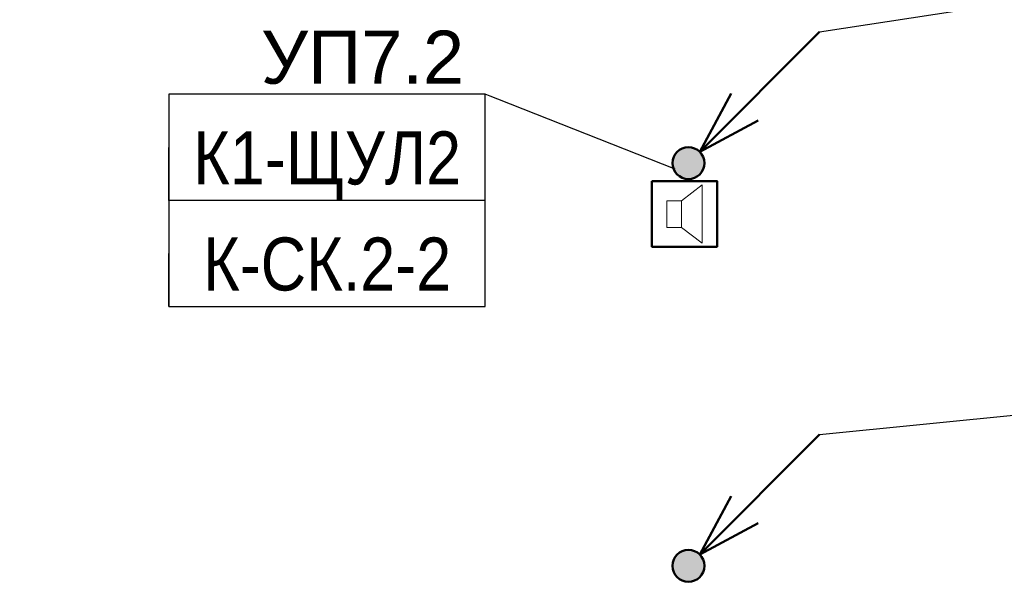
# Model space of a CAD drawing. Header units: millimetres. Extents: x -277772 to 277599, y -59564 to 282085.
# Tile 6 of 192: x -233021 to -228377, y -13789 to -11133. Entities that reach past the tile are written whole.
import ezdxf
from ezdxf import colors
from ezdxf.entities.mleader import LeaderData, LeaderLine
from ezdxf.enums import TextEntityAlignment as Align
from ezdxf.math import Vec2, Vec3

# ---------------------------------------------------------------- set-up
doc = ezdxf.new("R2018")
doc.units = ezdxf.units.MM
doc.set_wipeout_variables(frame=1)
doc.layers.add('КИП_выноска', color=6, linetype='Continuous', lineweight=25)
doc.layers.add('КИП_прибор', color=140, linetype='Continuous', lineweight=50)
doc.styles.add('CP.Text', font='arial.ttf')
doc.styles.add('GOST 2.304', font='arial.ttf', dxfattribs={"width": 0.85})

# ---------------------------------------------------------------- blocks, each defined once
blk = doc.blocks.new('A$C449d8904')
blk.add_lwpolyline([(0, 309), (0, 0), (306.9, 0), (306.9, 309)], close=True)
at = {"lineweight": 18}
for points in [[(237.1, 16.9), (237.1, 292.1), (139.7, 215.9), (139.7, 91)], [(69.8, 215.9), (69.8, 91), (139.7, 91), (139.7, 215.9)]]:
    blk.add_lwpolyline(points, close=True, dxfattribs=at)
blk = doc.blocks.new('*U11')
at = {"color": 0, "linetype": 'Continuous', "lineweight": 30, "ltscale": 75, "width": 0.85, "flags": 104}
blk.add_attdef('ПРИМЕЧАНИЕ_1', text='', height=2.5, dxfattribs=at).set_placement((7.46, 3.611), align=Align.BOTTOM_CENTER)
at = {"color": 0, "lineweight": 30, "style": 'GOST 2.304', "width": 0.85}
for tag, p in [('ИМЯ_КАБЕЛЯ_2', (7.46, -7.5)), ('ИМЯ_КАБЕЛЯ_3', (7.46, -12.5)), ('ИМЯ_КАБЕЛЯ_4', (7.46, -17.5)), ('ИМЯ_КАБЕЛЯ_5', (7.46, -22.5)), ('ИМЯ_КАБЕЛЯ_6', (7.46, -27.5)), ('ИМЯ_КАБЕЛЯ_7', (7.46, -32.5)), ('ИМЯ_КАБЕЛЯ_8', (7.46, -37.5)), ('ИМЯ_КАБЕЛЯ_9', (7.46, -42.5))]:
    blk.add_attdef(tag, text='', height=2.5, dxfattribs=at).set_placement(p, align=Align.BOTTOM_CENTER)
at = {"color": 0, "lineweight": 30, "width": 0.85, "flags": 104}
blk.add_attdef('ПРИМЕЧАНИЕ_2', text='', height=2.5, dxfattribs=at).set_placement((7.46, -7.53), align=Align.BOTTOM_CENTER)
at = {"linetype": 'Continuous'}
blk.add_wipeout([(0, 2.5), (14.919, 2.5), (14.919, -2.5), (0, -2.5)], dxfattribs=at)
at = {"color": 0}
blk.add_line((0, -2.5), (0, 0), dxfattribs=at)
at = {"color": 0, "linetype": 'Continuous'}
blk.add_lwpolyline([(0, -2.5), (14.919, -2.5), (14.919, 2.5), (0, 2.5)], close=True, dxfattribs=at)
at = {"color": 0, "lineweight": 30, "style": 'GOST 2.304', "width": 0.85}
blk.add_attdef('ИМЯ_КАБЕЛЯ_1', text='', height=2.5, dxfattribs=at).set_placement((7.46, -2.5), align=Align.BOTTOM_CENTER)
blk = doc.blocks.new('_None')
blk = doc.blocks.new('*U13')
at = {"lineweight": 50}
h = blk.add_hatch(color=256, dxfattribs=at)
h.dxf.hatch_style = 1
edge = h.paths.add_edge_path()
edge.add_arc((0, 0), 0.75, 45, 405)
for q in [(6.187, 6.187), (2.015, 3.288), (3.288, 2.015)]:
    blk.add_line((0.53, 0.53), q, dxfattribs=at)
blk.add_circle((0, 0), 0.75, dxfattribs=at)

msp = doc.modelspace()

# ---------------------------------------------------------------- block references
at = {"layer": 'КИП_выноска', "xscale": 100, "yscale": 100, "zscale": 100}
for p in [(-229867.2, -11808.6), (-229867.2, -13706.9)]:
    msp.add_blockref('*U13', p, dxfattribs=at)
at = {"layer": 'КИП_прибор'}
msp.add_blockref('A$C449d8904', (-230039.1, -12202.6), dxfattribs=at)

# ---------------------------------------------------------------- next in the draw order: leaders
at = {"layer": 'КИП_выноска'}
ml = msp.add_multileader_mtext('Standard', dxfattribs=at)
ml.set_content('с 27 этажа', color=256, style='CP.Text')
ml.set_leader_properties(color=256, linetype='ByLayer', lineweight=-1)
ml.set_arrow_properties(name='NONE')
ml.build(insert=Vec2(0, 0))
ml.multileader.update_dxf_attribs({"has_dogleg": 0, "text_left_attachment_type": 6, "text_right_attachment_type": 6, "dogleg_length": 0.5, "arrow_head_size": 300})
ctx = ml.context
ctx.base_point, ctx.char_height, ctx.arrow_head_size, ctx.landing_gap_size, ctx.plane_origin = Vec3(-226133.1, -10715.5), 250, 300, 100, Vec3(-223609.2, -13375.4)
ctx.left_attachment, ctx.right_attachment = 6, 6
notes = []
notes.append((ctx, [(0, (1, 1, 0), (-226133.6, -10715.5), (1, 0), 0.5, [(0, [(-229248.5, -11189.8)], 0, [])])]))
ctx.mtext.insert, ctx.mtext.width, ctx.mtext.flow_direction = Vec3(-226033.1, -10415.5), 2299.325, 5
ctx.mtext.has_bg_fill, ctx.mtext.bg_color, ctx.mtext.bg_scale_factor, ctx.mtext.bg_transparency, ctx.mtext.use_window_bg_color = 1, -1027028792, 1.5, 0, 1
ml = msp.add_multileader_mtext('Standard', dxfattribs=at)
ml.set_content('УП7.2', color=256, style='CP.Text')
ml.set_leader_properties(color=256, linetype='ByLayer', lineweight=-1)
ml.set_arrow_properties(name='NONE')
ml.build(insert=Vec2(0, 0))
ml.multileader.update_dxf_attribs({"has_dogleg": 0, "text_left_attachment_type": 6, "text_right_attachment_type": 6, "dogleg_length": 0.5, "arrow_head_size": 300})
ctx = ml.context
ctx.base_point, ctx.char_height, ctx.arrow_head_size, ctx.landing_gap_size, ctx.plane_origin = Vec3(-231963.5, -11484.2), 250, 300, 100, Vec3(-229793.3, -14144.2)
ctx.left_attachment, ctx.right_attachment, ctx.text_align_type = 6, 6, 2
notes.append((ctx, [(1, (1, 1, 0), (-230824.7, -11484.2), (-1, 0), 0.5, [(0, [(-229929.6, -11837.2)], 0, [])])]))
ctx.mtext.insert, ctx.mtext.width, ctx.mtext.alignment, ctx.mtext.flow_direction = Vec3(-230925.2, -11184.2), 1238.542, 3, 5
ctx.mtext.has_bg_fill, ctx.mtext.bg_color, ctx.mtext.bg_scale_factor, ctx.mtext.bg_transparency, ctx.mtext.use_window_bg_color = 1, -1027028792, 1.5, 0, 1
ml = msp.add_multileader_mtext('Standard', dxfattribs=at)
ml.set_content('с 27 этажа', color=256, style='CP.Text')
ml.set_leader_properties(color=256, linetype='ByLayer', lineweight=-1)
ml.set_arrow_properties(name='NONE')
ml.build(insert=Vec2(0, 0))
ml.multileader.update_dxf_attribs({"has_dogleg": 0, "text_left_attachment_type": 6, "text_right_attachment_type": 6, "dogleg_length": 0.5, "arrow_head_size": 300})
ctx = ml.context
ctx.base_point, ctx.char_height, ctx.arrow_head_size, ctx.landing_gap_size, ctx.plane_origin = Vec3(-226133.1, -12773.9), 250, 300, 100, Vec3(-223609.2, -15433.8)
ctx.left_attachment, ctx.right_attachment = 6, 6
notes.append((ctx, [(0, (1, 1, 0), (-226133.6, -12773.9), (1, 0), 0.5, [(0, [(-229248.5, -13088.2)], 0, [])])]))
ctx.mtext.insert, ctx.mtext.width, ctx.mtext.flow_direction = Vec3(-226033.1, -12473.9), 2299.325, 5
ctx.mtext.has_bg_fill, ctx.mtext.bg_color, ctx.mtext.bg_scale_factor, ctx.mtext.bg_transparency, ctx.mtext.use_window_bg_color = 1, -1027028792, 1.5, 0, 1
for ctx, leaders in notes:
    for number, flags, end, landing, length, lines in leaders:
        leader = LeaderData()
        leader.index, (leader.has_last_leader_line, leader.has_dogleg_vector, leader.attachment_direction) = number, flags
        leader.last_leader_point, leader.dogleg_vector, leader.dogleg_length = Vec3(end), Vec3(landing), length
        for number, points, colour, breaks in lines:
            line = LeaderLine()
            line.index, line.vertices, line.color, line.breaks = number, Vec3.list(points), colors.encode_raw_color(colour), breaks
            leader.lines.append(line)
        ctx.leaders.append(leader)

# ---------------------------------------------------------------- next in the draw order: block references
ref = msp.add_blockref('*U11', (-233021.3, -10691.4), dxfattribs=dict(at, xscale=100, yscale=100, zscale=100))
lines = msp.add_mtext('\\W0.8500;', dxfattribs={"layer": '0', "color": 0, "linetype": 'Continuous', "lineweight": 30, "ltscale": 75, "insert": (-232275.3, -10330.4), "char_height": 2.5, "attachment_point": 1})
ref.add_attrib('ПРИМЕЧАНИЕ_1', '', (-232275.3, -10330.4), dxfattribs={"flags": 104}).embed_mtext(lines)
ref.add_attrib('ИМЯ_КАБЕЛЯ_1', 'К-СК.2-2', dxfattribs={"layer": '0', "color": 0, "lineweight": 30, "height": 250, "style": 'GOST 2.304', "width": 0.85}).set_placement((-232275.3, -10941.4), align=Align.BOTTOM_CENTER)
lines = msp.add_mtext('\\W0.8500;', dxfattribs={"layer": '0', "color": 0, "lineweight": 30, "insert": (-232275.3, -11444.4), "char_height": 2.5, "attachment_point": 1})
ref.add_attrib('ПРИМЕЧАНИЕ_2', '', (-232275.3, -11444.4), dxfattribs={"flags": 104}).embed_mtext(lines)

# ---------------------------------------------------------------- next in the draw order: block references
ref = msp.add_blockref('*U11', (-232317.2, -11734.2), dxfattribs=dict(at, xscale=100, yscale=100, zscale=100))
lines = msp.add_mtext('\\W0.8500;', dxfattribs={"layer": '0', "color": 0, "linetype": 'Continuous', "lineweight": 30, "ltscale": 75, "insert": (-231571.2, -11373.2), "char_height": 2.5, "attachment_point": 1})
ref.add_attrib('ПРИМЕЧАНИЕ_1', '', (-231571.2, -11373.2), dxfattribs={"flags": 104}).embed_mtext(lines)
ref.add_attrib('ИМЯ_КАБЕЛЯ_1', 'К1-ЩУЛ2', dxfattribs={"layer": '0', "color": 0, "lineweight": 30, "height": 250, "style": 'GOST 2.304', "width": 0.85}).set_placement((-231571.2, -11984.2), align=Align.BOTTOM_CENTER)
lines = msp.add_mtext('\\W0.8500;', dxfattribs={"layer": '0', "color": 0, "lineweight": 30, "insert": (-231571.2, -12487.3), "char_height": 2.5, "attachment_point": 1})
ref.add_attrib('ПРИМЕЧАНИЕ_2', '', (-231571.2, -12487.3), dxfattribs={"flags": 104}).embed_mtext(lines)

# ---------------------------------------------------------------- next in the draw order: block references
ref = msp.add_blockref('*U11', (-232317.2, -12234.2), dxfattribs=dict(at, xscale=100, yscale=100, zscale=100))
lines = msp.add_mtext('\\W0.8500;', dxfattribs={"layer": '0', "color": 0, "linetype": 'Continuous', "lineweight": 30, "ltscale": 75, "insert": (-231571.2, -11873.2), "char_height": 2.5, "attachment_point": 1})
ref.add_attrib('ПРИМЕЧАНИЕ_1', '', (-231571.2, -11873.2), dxfattribs={"flags": 104}).embed_mtext(lines)
ref.add_attrib('ИМЯ_КАБЕЛЯ_1', 'К-СК.2-2', dxfattribs={"layer": '0', "color": 0, "lineweight": 30, "height": 250, "style": 'GOST 2.304', "width": 0.85}).set_placement((-231571.2, -12484.2), align=Align.BOTTOM_CENTER)
lines = msp.add_mtext('\\W0.8500;', dxfattribs={"layer": '0', "color": 0, "lineweight": 30, "insert": (-231571.2, -12987.3), "char_height": 2.5, "attachment_point": 1})
ref.add_attrib('ПРИМЕЧАНИЕ_2', '', (-231571.2, -12987.3), dxfattribs={"flags": 104}).embed_mtext(lines)

doc.saveas('drawing.dxf')
